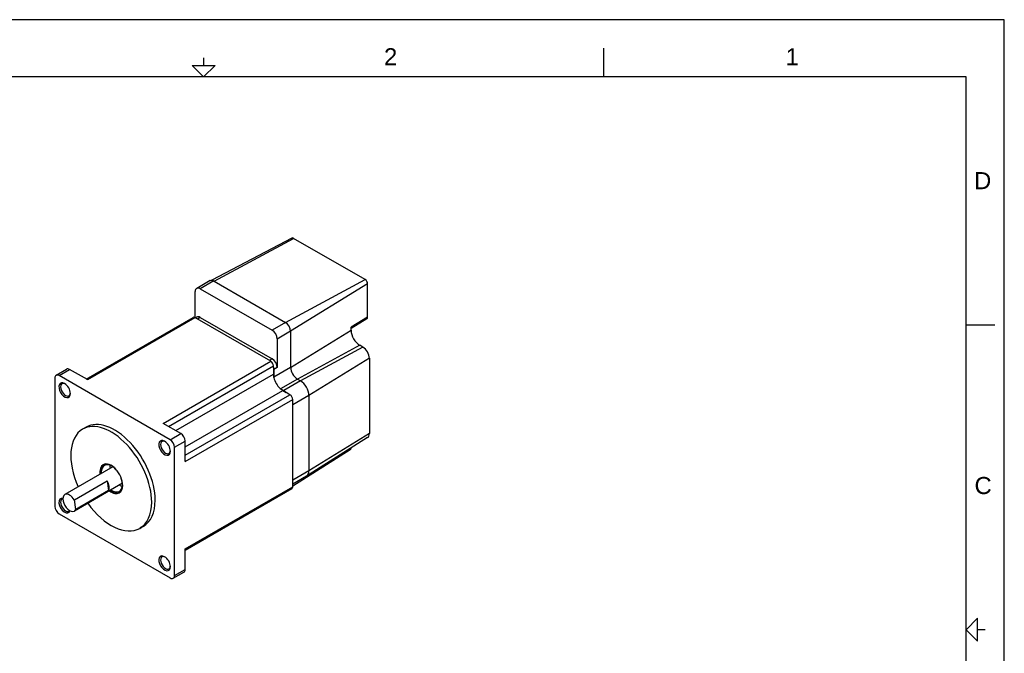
# Model space of a CAD drawing. Extents: x 0 to 21, y 0 to 16.
# Tile 3 of 3: x 8.1 to 21, y 7.7 to 16. Entities that reach past the tile are written whole.
import ezdxf

# ---------------------------------------------------------------- set-up
doc = ezdxf.new("R2010")
doc.units = 0
doc.header["$MEASUREMENT"] = 0
for name, color, linetype in [('CONTINUOUS', 7, 'CONTINUOUS'), ('TANGENT_EDGES', 7, 'CONTINUOUS'), ('VISIBLE', 7, 'CONTINUOUS')]:
    doc.layers.add(name, color=color, linetype=linetype)

# ---------------------------------------------------------------- blocks, each defined once
blk = doc.blocks.new('BLOCK0')
at = {"layer": 'CONTINUOUS'}
for p, q in [((21, 16), (0, 16)), ((21, 0), (21, 16)), ((15.75, 15.25), (15.75, 15.625)), ((10.5, 15.5), (10.5, 15.4)), ((20.5, 15.25), (0.5, 15.25)), ((20.5, 0.75), (20.5, 15.25)), ((20.5, 12), (20.875, 12)), ((20.75, 8), (20.65, 8))]:
    blk.add_line(p, q, dxfattribs=at)
for points in [[(10.35, 15.4), (10.65, 15.4), (10.5, 15.25), (10.5, 15.25), (10.35, 15.4)], [(20.65, 7.85), (20.65, 8.15), (20.5, 8), (20.5, 8), (20.65, 7.85)]]:
    blk.add_lwpolyline(points, dxfattribs=at)
at = {"layer": 'CONTINUOUS', "char_height": 0.22404, "attachment_point": 4}
for s, insert in [('{\\fArial|b0|i0|c0|p0;\\C7;2}{\\fArial|b0|i0|c0|p0;\\C7;}', (12.865, 15.514)), ('{\\fArial|b0|i0|c0|p0;\\C7;1}{\\fArial|b0|i0|c0|p0;\\C7;}', (18.132, 15.514)), ('{\\fArial|b0|i0|c0|p0;\\C7;D}{\\fArial|b0|i0|c0|p0;\\C7;}', (20.603, 13.889)), ('{\\fArial|b0|i0|c0|p0;\\C7;C}{\\fArial|b0|i0|c0|p0;\\C7;}', (20.609, 9.889))]:
    blk.add_mtext(s, dxfattribs=dict(at, insert=insert))

msp = doc.modelspace()

# ---------------------------------------------------------------- linework, layer by layer
at = {"layer": 'TANGENT_EDGES'}
for p, q in [((10.639, 12.569), (11.68, 13.132)), ((10.632, 12.573), (10.455, 12.471)), ((11.574, 12.029), (12.616, 12.593)), ((12.649, 12.534), (11.64, 11.914)), ((8.975, 11.279), (10.386, 12.093)), ((10.455, 12.096), (10.419, 12.074)), ((11.574, 12.029), (11.398, 11.927)), ((12.649, 12.1), (12.433, 11.967)), ((11.64, 11.914), (11.464, 11.812)), ((11.64, 11.44), (12.433, 11.927)), ((12.548, 11.73), (11.729, 11.286)), ((12.589, 11.706), (11.77, 11.263)), ((9.969, 10.705), (11.379, 11.52)), ((11.398, 11.552), (11.361, 11.53)), ((12.674, 11.559), (11.881, 11.071)), ((8.603, 11.333), (8.742, 11.413)), ((10.039, 10.664), (11.415, 11.459)), ((11.64, 11.44), (11.42, 11.312)), ((11.464, 11.437), (11.42, 11.411)), ((10.133, 10.61), (11.415, 11.35)), ((11.729, 11.286), (11.508, 11.159)), ((11.77, 11.263), (11.55, 11.135)), ((10.257, 10.396), (11.538, 11.136)), ((10.257, 10.288), (11.632, 11.082)), ((10.257, 10.206), (11.668, 11.02)), ((11.881, 11.071), (11.668, 10.948)), ((10.062, 10.491), (10.201, 10.571)), ((10.118, 10.394), (10.257, 10.474)), ((12.674, 10.573), (11.881, 10.085)), ((11.881, 10.085), (11.668, 9.962)), ((10.257, 9.059), (11.668, 9.873)), ((10.118, 8.71), (10.257, 8.79))]:
    msp.add_line(p, q, dxfattribs=at)
at = {"layer": 'VISIBLE'}
for p, q in [((11.657, 13.135), (10.607, 12.582)), ((12.616, 12.593), (11.68, 13.132)), ((10.585, 12.578), (10.409, 12.476)), ((10.632, 12.573), (10.639, 12.569)), ((10.639, 12.569), (11.574, 12.029)), ((12.649, 12.1), (12.649, 12.534)), ((10.389, 12.092), (10.389, 12.433)), ((10.455, 12.471), (11.398, 11.927)), ((8.96, 11.287), (10.361, 12.096)), ((11.379, 11.52), (10.386, 12.093)), ((10.409, 12.1), (10.391, 12.09)), ((10.455, 12.096), (11.398, 11.552)), ((12.64, 12.078), (12.433, 11.948)), ((11.64, 11.914), (11.64, 11.44)), ((12.433, 11.927), (12.433, 11.967)), ((11.464, 11.812), (11.464, 11.437)), ((12.589, 11.706), (12.548, 11.73)), ((12.674, 11.559), (12.674, 10.573)), ((8.564, 11.337), (8.703, 11.417)), ((8.975, 11.279), (8.742, 11.413)), ((11.415, 11.444), (11.415, 11.459)), ((11.415, 11.444), (11.415, 11.35)), ((11.42, 11.411), (11.42, 11.312)), ((8.548, 11.301), (8.548, 9.616)), ((10.062, 10.491), (8.603, 11.333)), ((11.729, 11.286), (11.77, 11.263)), ((11.508, 11.159), (11.55, 11.135)), ((11.538, 11.136), (11.584, 11.11)), ((11.632, 11.082), (11.584, 11.11)), ((11.668, 9.873), (11.668, 11.02)), ((11.881, 11.071), (11.881, 10.085)), ((8.958, 10.655), (8.913, 10.629)), ((10.201, 10.571), (9.969, 10.705)), ((10.257, 10.206), (10.257, 10.474)), ((12.65, 10.519), (11.85, 10.015)), ((10.118, 8.71), (10.118, 10.394)), ((12.422, 10.357), (11.668, 9.882)), ((9.31, 10.136), (8.68, 9.773)), ((8.805, 9.701), (9.236, 9.95)), ((9.236, 9.95), (9.254, 9.825)), ((11.848, 10.014), (11.668, 9.909)), ((9.435, 9.92), (8.805, 9.556)), ((9.254, 9.825), (8.823, 9.576)), ((10.257, 9.042), (11.657, 9.85)), ((8.823, 9.576), (8.805, 9.701)), ((8.603, 9.52), (10.062, 8.678)), ((9.708, 9.356), (9.663, 9.33)), ((10.257, 8.79), (10.257, 9.059)), ((10.101, 8.674), (10.241, 8.754))]:
    msp.add_line(p, q, dxfattribs=at)
for centre, major_axis, start_param, end_param in [((11.68, 13.094), (0.0237, -0.0411), -3.926991, -3.163816), ((10.632, 12.496), (0.0469, -0.0812), -3.926991, -3.141593), ((12.616, 12.554), (0.0237, -0.0411), 0.785398, 2.356194), ((10.455, 12.395), (0.0469, -0.0812), -3.141593, -2.356194), ((10.455, 12.395), (0.0469, -0.0812), -3.926991, -3.141593), ((10.386, 12.053), (0.025, -0.0433), -3.926991, -3.141593), ((10.455, 12.019), (0.0469, -0.0812), -3.926991, -3.141593), ((11.574, 11.952), (0.0469, -0.0812), 0.785398, 2.356194), ((12.616, 12.119), (0.0237, -0.0411), 0.022224, 0.785398), ((11.398, 11.851), (0.0469, -0.0812), 0.785398, 2.356194), ((12.548, 11.861), (-0.081, 0.14), 0.785398, 2.356194), ((12.589, 11.608), (-0.06, 0.104), 3.926991, 5.497787), ((11.379, 11.479), (0.025, -0.0433), 0.785398, 2.356194), ((11.398, 11.475), (0.0469, -0.0812), 0.785398, 2.356194), ((8.742, 11.349), (0.0394, -0.0682), -3.926991, -3.141593), ((11.354, 11.45), (0.0469, -0.0812), 0.785398, 1.187578), ((11.729, 11.389), (0.062, -0.108), -2.356194, -0.785398), ((8.603, 11.268), (0.0394, -0.0682), -3.141593, -2.356194), ((8.603, 11.268), (0.0394, -0.0682), -3.926991, -3.141593), ((8.677, 11.141), (-0.0531, 0.0921), -0.785398, 3.926991), ((11.538, 11.279), (0.087, -0.151), -2.356194, -2.055233), ((11.508, 11.261), (0.062, -0.108), -2.356194, -2.279268), ((11.538, 11.279), (0.087, -0.151), -2.055233, -1.08636), ((11.77, 11.135), (0.078, -0.135), 0.785398, 2.356194), ((8.688, 11.147), (-0.0453, 0.0784), 0, 3.141593), ((8.688, 11.147), (-0.0453, 0.0784), -0.701834, 0), ((8.677, 11.141), (-0.0531, 0.0921), 3.926991, 5.497787), ((11.508, 11.261), (0.062, -0.108), -0.862325, -0.785398), ((11.538, 11.279), (0.087, -0.151), -1.08636, -0.785398), ((11.55, 11.008), (0.078, -0.135), -4.237671, -3.926991), ((8.688, 11.147), (-0.0453, 0.0784), 3.141593, 3.843427), ((11.632, 11.041), (0.025, -0.0433), 0.785398, 2.356194), ((9.333, 10.005), (0.375, -0.65), 0.785398, 3.141593), ((9.288, 9.979), (0.375, -0.65), -3.141593, -1.738244), ((9.288, 9.979), (0.375, -0.65), 0.785398, 3.141593), ((9.988, 10.384), (-0.0531, 0.0921), -0.785398, 3.926991), ((9.999, 10.39), (-0.0453, 0.0784), 0, 3.141593), ((9.999, 10.39), (-0.0453, 0.0784), -0.701834, 0), ((9.988, 10.384), (-0.0531, 0.0921), 3.926991, 5.497787), ((10.062, 10.426), (0.0394, -0.0682), 0.785398, 2.356194), ((10.201, 10.507), (0.0394, -0.0682), 0.785398, 2.356194), ((12.589, 10.622), (-0.06, 0.104), 3.163816, 3.926991), ((9.999, 10.39), (-0.0453, 0.0784), 3.141593, 3.843427), ((12.393, 10.406), (-0.0287, 0.0497), 3.163816, 3.908473), ((9.288, 9.979), (0.106, -0.184), -3.141593, -2.199671), ((9.296, 9.984), (0.106, -0.184), -3.102983, -2.356194), ((9.296, 9.984), (-0.098, 0.17), 0, 0.785398), ((9.288, 9.979), (0.106, -0.184), 0.785398, 3.141593), ((9.296, 9.984), (-0.098, 0.17), -1.253911, 0), ((9.41, 10.05), (-0.098, 0.17), 0.618579, 0.882788), ((11.77, 10.149), (0.078, -0.135), 0.022224, 0.785398), ((9.296, 9.984), (0.106, -0.184), -2.356194, -2.199671), ((9.296, 9.984), (-0.098, 0.17), 0.785398, 0.882788), ((9.174, 9.913), (0.062, -0.108), 0.368864, 1.573586), ((9.296, 9.984), (-0.098, 0.17), 3.141593, 4.395503), ((11.77, 10.149), (0.078, -0.135), 0, 0.022224), ((9.288, 9.979), (0.106, -0.184), -0.941921, 0), ((9.296, 9.984), (0.106, -0.184), -0.941921, -0.038609), ((9.296, 9.984), (-0.098, 0.17), 2.258805, 3.141593), ((9.288, 9.979), (0.106, -0.184), 0, 0.785398), ((9.41, 10.05), (-0.098, 0.17), 2.258805, 2.523013), ((11.632, 9.894), (0.025, -0.0433), 0, 0.785398), ((8.677, 9.627), (-0.0531, 0.0921), -0.47498, 3.616572), ((8.688, 9.633), (-0.0453, 0.0784), 0, 3.141593), ((8.688, 9.633), (-0.0453, 0.0784), -0.219603, 0), ((8.742, 9.664), (0.062, -0.108), -3.141593, 0), ((8.742, 9.664), (0.062, -0.108), -4.709599, -3.141593), ((9.333, 10.005), (0.375, -0.65), 0, 0.785398), ((8.603, 9.584), (0.0394, -0.0682), -2.356194, -0.785398), ((8.688, 9.633), (-0.0453, 0.0784), 3.141593, 3.361196), ((8.742, 9.664), (0.062, -0.108), 0, 0.368864), ((9.288, 9.979), (0.375, -0.65), -1.403348, 0), ((9.288, 9.979), (0.375, -0.65), 0, 0.785398), ((9.988, 8.87), (-0.0531, 0.0921), -0.785398, 3.926991), ((9.999, 8.876), (-0.0453, 0.0784), 0, 3.141593), ((9.999, 8.876), (-0.0453, 0.0784), -0.701834, 0), ((9.988, 8.87), (-0.0531, 0.0921), 3.926991, 5.497787), ((9.999, 8.876), (-0.0453, 0.0784), 3.141593, 3.843427), ((10.201, 8.822), (0.0394, -0.0682), 0, 0.785398), ((10.062, 8.742), (0.0394, -0.0682), -0.785398, 0), ((10.062, 8.742), (0.0394, -0.0682), 0, 0.785398)]:
    msp.add_ellipse(centre, major_axis=major_axis, ratio=0.57735, start_param=start_param, end_param=end_param, dxfattribs=at)

# ---------------------------------------------------------------- block references
at = {"layer": 'CONTINUOUS'}
msp.add_blockref('BLOCK0', (0, 0), dxfattribs=at)

doc.saveas('drawing.dxf')
